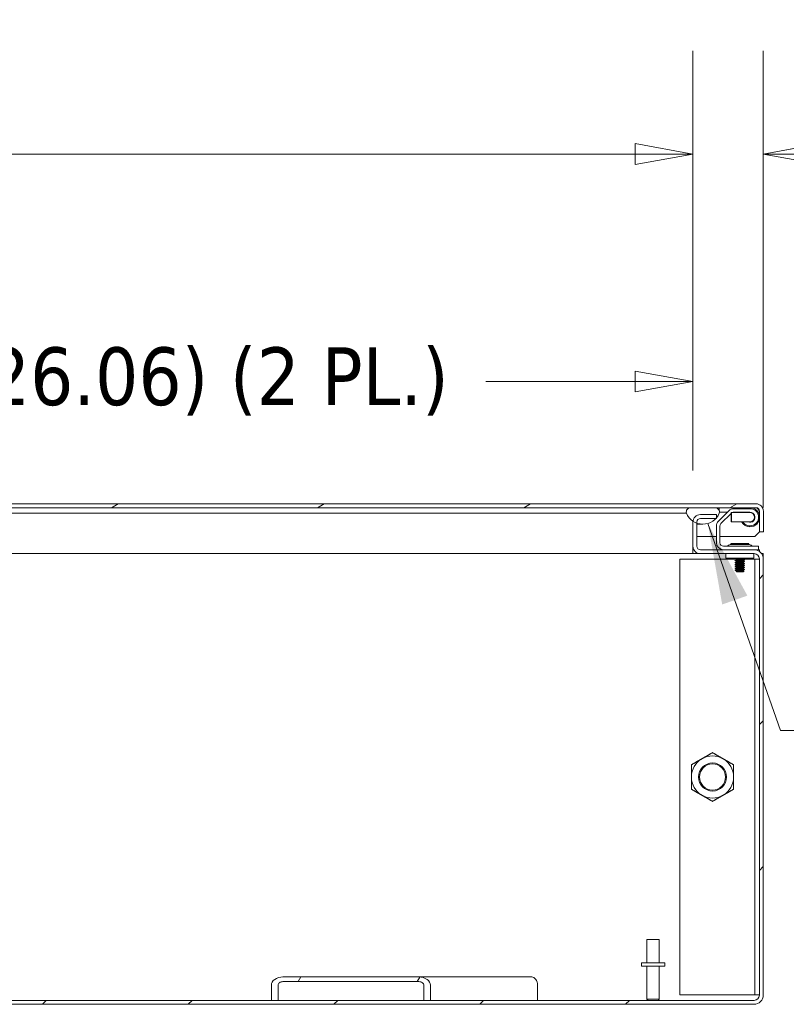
# Model space of a CAD drawing. Header units: inches. Extents: x 11 to 361, y 7 to 222.
# Tile 127 of 174: x 238 to 258, y 56 to 82. Entities that reach past the tile are written whole.
import ezdxf

# ---------------------------------------------------------------- set-up
doc = ezdxf.new("R2010")
doc.units = ezdxf.units.IN
doc.header["$LTSCALE"] = 22
doc.header["$MEASUREMENT"] = 0
doc.layers.get('0').update_dxf_attribs({"lineweight": 0})
for name, color, linetype, lineweight in [('Dimension (ANSI)', 7, 'Continuous', 5), ('Hatch (ANSI)', 7, 'Continuous', 5), ('Symbol (ANSI)', 7, 'Continuous', 5), ('Visible (ANSI)', 7, 'Continuous', 5)]:
    doc.layers.add(name, color=color, linetype=linetype, lineweight=lineweight)
doc.styles.add('ROMANS', font='tahoma.ttf')
doc.dimstyles.new('Default (ANSI)', dxfattribs={"dimscale": 22, "dimtxt": 0.07, "dimasz": 0.07, "dimexe": 0.125, "dimexo": 0.0625, "dimgap": 0.031496, "dimtad": 0, "dimtih": 1, "dimtoh": 1, "dimrnd": 1e-08, "dimzin": 0, "dimdsep": 46, "dimtxsty": 'ROMANS', "dimblk": 'Filled-1', "dimcen": 0.09, "dimdle": 0.393701, "dimclrd": 256, "dimclre": 256, "dimclrt": 256, "dimadec": 0, "dimazin": 0, "dimtfac": 0.928571, "dimtofl": 0, "dimtmove": 0, "dimatfit": 3, "dimfxl": 1, "dimtolj": 1, "dimtzin": 0, "dimlwd": -1, "dimlwe": -1, "dimarcsym": 0})
doc.dimstyles.new('Default (ANSI)$7', dxfattribs={"dimscale": 22, "dimtxt": 0.07, "dimasz": 0.098425, "dimexe": 0.125, "dimexo": 0.0625, "dimgap": 0.031496, "dimtad": 0, "dimtih": 1, "dimtoh": 1, "dimrnd": 1e-08, "dimzin": 0, "dimdsep": 46, "dimtxsty": 'ROMANS', "dimblk": 'Filled-1', "dimcen": 0.09, "dimdle": 0.393701, "dimclrd": 256, "dimclre": 256, "dimclrt": 256, "dimadec": 0, "dimazin": 0, "dimtfac": 0.928571, "dimtofl": 0, "dimtmove": 0, "dimatfit": 3, "dimfxl": 1, "dimtolj": 1, "dimtzin": 0, "dimlwd": -1, "dimlwe": -1, "dimarcsym": 0})

# ---------------------------------------------------------------- blocks, each defined once
blk = doc.blocks.new('Filled-1')
at = {"color": 0}
for p, q in [((0, 0), (-1, 0.179)), ((-1, 0.179), (-1, -0.179)), ((-1, 0), (0, 0)), ((-1, -0.179), (0, 0))]:
    blk.add_line(p, q, dxfattribs=at)
at = {"color": 0, "flags": 128}
blk.add_lwpolyline([(-1, -0.179), (0, 0), (-1, 0.179), (-1, -0.179)], dxfattribs=at)
at = {"color": 0}
blk.add_solid([(-1, -0.179), (0, 0), (-1, 0.179), (-1, -0.179)], dxfattribs=at)
blk = doc.blocks.new('*D45')
at = {"layer": 'Defpoints', "color": 0, "transparency": 16777216}
for p in [(229.661, 72.194), (229.661, 68.444), (255.724, 68.444)]:
    blk.add_point(p, dxfattribs=at)
at = {"layer": 'Dimension (ANSI)', "transparency": 16777216}
for p, q in [((229.661, 69.819), (229.661, 74.944)), ((255.724, 69.819), (255.724, 74.944)), ((231.201, 72.194), (235.185, 72.194)), ((254.184, 72.194), (250.2, 72.194))]:
    blk.add_line(p, q, dxfattribs=at)
at = {"layer": 'Dimension (ANSI)', "transparency": 16777216, "xscale": 1.54000000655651, "yscale": 1.54000000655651, "zscale": 1.54000000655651, "rotation": 180}
blk.add_blockref('Filled-1', (229.661, 72.194), dxfattribs=at)
at = {"layer": 'Dimension (ANSI)', "transparency": 16777216, "xscale": 1.54000000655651, "yscale": 1.54000000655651, "zscale": 1.54000000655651}
blk.add_blockref('Filled-1', (255.724, 72.194), dxfattribs=at)
at = {"layer": 'Dimension (ANSI)', "transparency": 16777216, "insert": (242.692, 72.194), "char_height": 1.54, "attachment_point": 5, "style": 'ROMANS'}
blk.add_mtext('\\A1;\\fTahoma|b0|i0;\\H1.5400;(26.06) (2 PL.)', dxfattribs=at)
blk = doc.blocks.new('*D47')
at = {"layer": 'Defpoints', "color": 0, "transparency": 16777216}
for p in [(199.349, 78.26), (199.349, 68.444), (255.724, 68.444)]:
    blk.add_point(p, dxfattribs=at)
at = {"layer": 'Dimension (ANSI)', "transparency": 16777216}
for p, q in [((199.349, 69.819), (199.349, 81.01)), ((255.724, 69.819), (255.724, 81.01)), ((200.889, 78.26), (220.183, 78.26)), ((254.184, 78.26), (234.89, 78.26))]:
    blk.add_line(p, q, dxfattribs=at)
at = {"layer": 'Dimension (ANSI)', "transparency": 16777216, "xscale": 1.54000000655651, "yscale": 1.54000000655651, "zscale": 1.54000000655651, "rotation": 180}
blk.add_blockref('Filled-1', (199.349, 78.26), dxfattribs=at)
at = {"layer": 'Dimension (ANSI)', "transparency": 16777216, "xscale": 1.54000000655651, "yscale": 1.54000000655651, "zscale": 1.54000000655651}
blk.add_blockref('Filled-1', (255.724, 78.26), dxfattribs=at)
at = {"layer": 'Dimension (ANSI)', "transparency": 16777216, "insert": (227.536, 78.26), "char_height": 1.54, "attachment_point": 5, "style": 'ROMANS'}
blk.add_mtext('\\A1;\\fTahoma|b0|i0;\\H1.5400;(56.37)\\P\\fTahoma|b0|i0;\\H1.5400;TUB OPENING', dxfattribs=at)
blk = doc.blocks.new('*D48')
at = {"layer": 'Defpoints', "color": 0, "transparency": 16777216}
for p in [(255.724, 78.26), (255.724, 68.444), (257.599, 67.461)]:
    blk.add_point(p, dxfattribs=at)
at = {"layer": 'Dimension (ANSI)', "transparency": 16777216}
for p, q in [((255.724, 69.819), (255.724, 81.01)), ((257.599, 68.836), (257.599, 81.01)), ((254.184, 78.26), (252.644, 78.26)), ((259.139, 78.26), (262.211, 78.26))]:
    blk.add_line(p, q, dxfattribs=at)
at = {"layer": 'Dimension (ANSI)', "transparency": 16777216, "xscale": 1.54000000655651, "yscale": 1.54000000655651, "zscale": 1.54000000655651}
blk.add_blockref('Filled-1', (255.724, 78.26), dxfattribs=at)
at = {"layer": 'Dimension (ANSI)', "transparency": 16777216, "xscale": 1.54000000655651, "yscale": 1.54000000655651, "zscale": 1.54000000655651, "rotation": 180}
blk.add_blockref('Filled-1', (257.599, 78.26), dxfattribs=at)
at = {"layer": 'Dimension (ANSI)', "transparency": 16777216, "insert": (265.944, 78.26), "char_height": 1.54, "attachment_point": 5, "style": 'ROMANS'}
blk.add_mtext('\\A1;\\fTahoma|b0|i0;\\H1.5400;1.88\\P\\fTahoma|b0|i0;\\H1.5400;(2 PL.)', dxfattribs=at)

msp = doc.modelspace()

# ---------------------------------------------------------------- hatches: boundary and pattern name
at = {"layer": 'Hatch (ANSI)'}
h = msp.add_hatch(dxfattribs=at)
h.set_pattern_fill('ANSI31', color=256, scale=22, angle=-15, style=0)
edge = h.paths.add_edge_path()
edge.add_line((228.70658, 68.05528), (228.70658, 68.73253))
edge.add_ellipse((228.80033, 68.73253), major_axis=(-0.09375, 0), ratio=1, start_angle=270, end_angle=360, ccw=False)
edge.add_line((228.80033, 68.82628), (228.82069, 68.82628))
edge.add_line((228.82069, 68.82628), (229.47694, 68.82628))
edge.add_line((229.47694, 68.82628), (255.65919, 68.82628))
edge.add_line((255.65919, 68.82628), (256.31544, 68.82628))
edge.add_line((256.31544, 68.82628), (257.40483, 68.82628))
edge.add_ellipse((257.40483, 68.73253), major_axis=(0, 0.09375), ratio=1, start_angle=270, end_angle=360, ccw=False)
edge.add_line((257.49858, 68.73253), (257.49858, 68.18028))
edge.add_line((257.49858, 68.18028), (257.60258, 68.18028))
edge.add_line((257.60258, 68.18028), (257.60258, 68.73253))
edge.add_ellipse((257.40483, 68.73253), major_axis=(0.19775, 0), ratio=1, start_angle=0, end_angle=90)
edge.add_line((257.40483, 68.93028), (228.80033, 68.93028))
edge.add_ellipse((228.80033, 68.73253), major_axis=(0, 0.19775), ratio=1, start_angle=0, end_angle=90)
edge.add_line((228.60258, 68.73253), (228.60258, 68.05528))
edge.add_line((228.60258, 68.05528), (228.70658, 68.05528))
h = msp.add_hatch(dxfattribs=at)
h.set_pattern_fill('ANSI31', color=256, scale=22, style=0)
edge = h.paths.add_edge_path()
edge.add_ellipse((255.98732, 68.85921), major_axis=(-0.4375, -0.17959), ratio=1, start_angle=0, end_angle=33.958685)
edge.add_ellipse((255.98732, 68.85921), major_axis=(-0.26256, -0.39335), ratio=1, start_angle=0, end_angle=13.982037)
edge.add_ellipse((255.98732, 68.85921), major_axis=(-0.15974, -0.44513), ratio=1, start_angle=0, end_angle=66.965705)
edge.add_ellipse((255.98732, 68.85921), major_axis=(0.34714, -0.32118), ratio=1, start_angle=0, end_angle=2.582732)
edge.add_ellipse((255.98732, 68.85921), major_axis=(0.36126, -0.30521), ratio=1, start_angle=0, end_angle=17.874488)
edge.add_ellipse((256.31544, 68.71216), major_axis=(0.10937, -0.03255), ratio=1, start_angle=0, end_angle=106.573367)
edge.add_line((256.31544, 68.82628), (255.65919, 68.82628))
edge.add_ellipse((255.65919, 68.71216), major_axis=(0, 0.11412), ratio=1, start_angle=0, end_angle=106.573367)
edge = h.paths.add_edge_path()
edge.add_ellipse((229.14882, 68.85921), major_axis=(-0.4375, -0.17959), ratio=1, start_angle=0, end_angle=114.170864)
edge.add_ellipse((229.14882, 68.85921), major_axis=(0.34299, -0.32561), ratio=1, start_angle=0, end_angle=12.97128)
edge.add_ellipse((229.14882, 68.85921), major_axis=(0.40732, -0.24031), ratio=1, start_angle=0, end_angle=8.221504)
edge.add_ellipse((229.47694, 68.71216), major_axis=(0.10938, -0.03255), ratio=1, start_angle=0, end_angle=106.573367)
edge.add_line((229.47694, 68.82628), (228.82069, 68.82628))
edge.add_ellipse((228.82069, 68.71216), major_axis=(0, 0.11412), ratio=1, start_angle=0, end_angle=106.573367)
h = msp.add_hatch(dxfattribs=at)
h.set_pattern_fill('ANSI31', color=256, scale=22, style=0)
edge = h.paths.add_edge_path()
edge.add_ellipse((197.7182, 67.46141), major_axis=(0, 0.24462), ratio=1, start_angle=0, end_angle=90)
edge.add_line((197.47358, 67.46141), (197.47358, 55.82566))
edge.add_ellipse((197.7182, 55.82566), major_axis=(-0.24462, 0), ratio=1, start_angle=0, end_angle=90)
edge.add_line((197.7182, 55.58103), (257.35395, 55.58103))
edge.add_ellipse((257.35395, 55.82566), major_axis=(0, -0.24462), ratio=1, start_angle=0, end_angle=90)
edge.add_line((257.59858, 55.82566), (257.59858, 67.46141))
edge.add_ellipse((257.35395, 67.46141), major_axis=(0.24463, 0), ratio=1, start_angle=0, end_angle=90)
edge.add_line((257.35395, 67.70603), (255.92133, 67.70603))
edge.add_ellipse((255.92133, 67.79978), major_axis=(0, -0.09375), ratio=1, start_angle=270, end_angle=360, ccw=False)
edge.add_line((255.82758, 67.79978), (255.82758, 68.41408))
edge.add_line((255.82758, 68.41408), (255.82758, 68.44428))
edge.add_ellipse((255.92133, 68.44428), major_axis=(-0.09375, 0), ratio=1, start_angle=270, end_angle=360, ccw=False)
edge.add_line((255.92133, 68.53803), (256.33446, 68.53803))
edge.add_line((256.33446, 68.53803), (256.34858, 68.53803))
edge.add_line((256.34858, 68.53803), (256.34858, 68.554))
edge.add_line((256.34858, 68.554), (256.34858, 68.64203))
edge.add_line((256.34858, 68.64203), (255.92133, 68.64203))
edge.add_ellipse((255.92133, 68.44428), major_axis=(0, 0.19775), ratio=1, start_angle=0, end_angle=83.735117)
edge.add_ellipse((255.92133, 68.44428), major_axis=(-0.19657, 0.02158), ratio=1, start_angle=0, end_angle=6.264883)
edge.add_line((255.72358, 68.44428), (255.72358, 67.79978))
edge.add_ellipse((255.92133, 67.79978), major_axis=(-0.19775, 0), ratio=1, start_angle=0, end_angle=90)
edge.add_line((255.92133, 67.60203), (257.35395, 67.60203))
edge.add_ellipse((257.35395, 67.46141), major_axis=(0, 0.14062), ratio=1, start_angle=270, end_angle=360, ccw=False)
edge.add_line((257.49458, 67.46141), (257.49458, 55.82566))
edge.add_ellipse((257.35395, 55.82566), major_axis=(0.14062, 0), ratio=1, start_angle=270, end_angle=360, ccw=False)
edge.add_line((257.35395, 55.68503), (248.7199, 55.68503))
edge.add_line((248.7199, 55.68503), (248.54312, 55.68503))
edge.add_line((248.54312, 55.68503), (244.65403, 55.68503))
edge.add_line((244.65403, 55.68503), (244.47726, 55.68503))
edge.add_line((244.47726, 55.68503), (210.5949, 55.68503))
edge.add_line((210.5949, 55.68503), (210.41812, 55.68503))
edge.add_line((210.41812, 55.68503), (206.52903, 55.68503))
edge.add_line((206.52903, 55.68503), (206.35226, 55.68503))
edge.add_line((206.35226, 55.68503), (197.7182, 55.68503))
edge.add_ellipse((197.7182, 55.82566), major_axis=(0, -0.14062), ratio=1, start_angle=270, end_angle=360, ccw=False)
edge.add_line((197.57758, 55.82566), (197.57758, 67.46141))
edge.add_ellipse((197.7182, 67.46141), major_axis=(-0.14062, 0), ratio=1, start_angle=270, end_angle=360, ccw=False)
edge.add_line((197.7182, 67.60203), (199.15083, 67.60203))
edge.add_ellipse((199.15083, 67.79978), major_axis=(0, -0.19775), ratio=1, start_angle=0, end_angle=90)
edge.add_line((199.34858, 67.79978), (199.34858, 68.44428))
edge.add_ellipse((199.15083, 68.44428), major_axis=(0.19775, 0), ratio=1, start_angle=0, end_angle=6.264883)
edge.add_ellipse((199.15083, 68.44428), major_axis=(0.19657, 0.02158), ratio=1, start_angle=0, end_angle=83.735117)
edge.add_line((199.15083, 68.64203), (198.72358, 68.64203))
edge.add_line((198.72358, 68.64203), (198.72358, 68.554))
edge.add_line((198.72358, 68.554), (198.72358, 68.53803))
edge.add_line((198.72358, 68.53803), (198.7377, 68.53803))
edge.add_line((198.7377, 68.53803), (199.15083, 68.53803))
edge.add_ellipse((199.15083, 68.44428), major_axis=(0, 0.09375), ratio=1, start_angle=270, end_angle=360, ccw=False)
edge.add_line((199.24458, 68.44428), (199.24458, 68.41408))
edge.add_line((199.24458, 68.41408), (199.24458, 67.79978))
edge.add_ellipse((199.15083, 67.79978), major_axis=(0.09375, 0), ratio=1, start_angle=270, end_angle=360, ccw=False)
edge.add_line((199.15083, 67.70603), (197.7182, 67.70603))
h = msp.add_hatch(dxfattribs=at)
h.set_pattern_fill('ANSI31', color=256, scale=22, angle=15, style=0)
edge = h.paths.add_edge_path()
edge.add_line((248.54312, 56.09128), (248.54312, 55.68503))
edge.add_line((248.54312, 55.68503), (248.7199, 55.68503))
edge.add_line((248.7199, 55.68503), (248.7199, 56.09128))
edge.add_ellipse((248.41054, 56.09128), major_axis=(0.30936, 0), ratio=0.70710678, start_angle=0, end_angle=90)
edge.add_line((248.41054, 56.31003), (244.78662, 56.31003))
edge.add_ellipse((244.78662, 56.09128), major_axis=(-0.30936, 0), ratio=0.70710678, start_angle=270, end_angle=360)
edge.add_line((244.47726, 56.09128), (244.47726, 55.68503))
edge.add_line((244.47726, 55.68503), (244.65403, 55.68503))
edge.add_line((244.65403, 55.68503), (244.65403, 56.09128))
edge.add_ellipse((244.78662, 56.09128), major_axis=(-0.13258, 0), ratio=0.70710678, start_angle=270, end_angle=360, ccw=False)
edge.add_line((244.78662, 56.18503), (248.41054, 56.18503))
edge.add_ellipse((248.41054, 56.09128), major_axis=(0.13258, 0), ratio=0.70710678, start_angle=0, end_angle=90, ccw=False)

# ---------------------------------------------------------------- linework, layer by layer
at = {"layer": 'Visible (ANSI)'}
for p, q in [((257.40483, 68.93028), (228.80033, 68.93028)), ((228.80033, 68.82628), (257.40483, 68.82628)), ((256.31544, 68.82628), (255.65919, 68.82628)), ((256.42608, 68.82628), (256.42608, 68.74014)), ((232.70658, 68.67961), (255.48732, 68.67961)), ((255.48732, 68.67961), (255.54982, 68.67961)), ((256.34858, 68.64203), (255.92133, 68.64203)), ((256.34858, 68.53803), (256.34858, 68.64203)), ((256.68111, 68.74508), (256.40348, 68.46745)), ((256.48858, 68.70628), (256.42941, 68.70628)), ((256.74358, 68.67503), (256.46974, 68.40119)), ((256.48858, 68.70628), (256.64231, 68.70628)), ((256.74358, 68.68628), (256.75358, 68.69628)), ((256.74358, 68.45628), (256.74358, 68.68628)), ((257.05608, 68.69628), (256.75358, 68.69628)), ((256.75358, 68.69628), (256.75358, 68.44628)), ((257.24358, 68.79998), (256.81366, 68.79998)), ((257.24358, 68.70628), (256.81366, 68.70628)), ((257.24358, 68.69628), (257.05608, 68.69628)), ((257.49787, 68.73253), (257.49787, 68.59026)), ((257.49787, 68.5523), (257.49787, 68.18028)), ((257.49858, 68.73253), (257.49858, 68.18028)), ((257.60258, 68.18028), (257.60258, 68.73253)), ((255.72358, 68.44428), (255.72358, 68.46356)), ((255.72358, 68.44428), (255.72358, 67.79978)), ((255.82758, 67.79978), (255.82758, 68.44428)), ((255.82758, 68.38628), (255.98732, 68.38628)), ((255.92133, 68.53803), (256.34858, 68.53803)), ((256.34858, 68.3349), (256.34858, 67.89348)), ((256.44228, 68.3349), (256.44228, 67.89348)), ((256.74358, 68.45628), (256.75358, 68.44628)), ((257.05608, 68.44628), (256.75358, 68.44628)), ((257.05608, 68.44628), (257.24358, 68.44628)), ((257.31527, 68.46889), (257.32101, 68.4607)), ((255.82758, 68.05528), (256.34858, 68.05528)), ((256.44228, 68.05528), (257.37287, 68.05528)), ((257.49787, 68.18028), (257.37287, 68.05528)), ((257.49858, 68.18028), (257.60258, 68.18028)), ((255.72358, 67.60203), (255.72358, 67.79978)), ((257.34858, 67.79973), (256.53603, 67.79973)), ((256.73508, 67.87016), (257.21208, 67.87016)), ((256.75552, 67.84664), (256.73508, 67.87016)), ((257.20587, 67.84664), (256.74128, 67.84664)), ((257.19163, 67.84664), (257.21208, 67.87016)), ((257.34858, 67.79973), (257.47358, 67.79973)), ((257.47358, 67.70603), (257.47358, 67.79973)), ((255.72358, 67.60203), (232.77908, 67.60203)), ((255.72358, 67.70603), (255.72378, 67.70603)), ((255.72378, 67.60203), (255.72358, 67.60203)), ((255.72378, 67.70603), (255.74721, 67.70603)), ((255.72378, 67.60203), (255.72378, 67.70603)), ((255.92133, 67.60203), (255.72378, 67.60203)), ((257.35395, 67.70603), (255.92133, 67.70603)), ((255.92133, 67.60203), (257.35395, 67.60203)), ((256.59858, 67.60203), (256.59858, 67.48203)), ((257.34858, 67.48203), (257.34858, 67.60203)), ((257.47358, 67.70603), (257.35395, 67.70603)), ((257.47358, 67.70603), (257.49458, 67.70603)), ((257.49458, 67.70603), (257.49458, 67.66157)), ((257.55412, 67.60203), (257.59858, 67.60203)), ((257.59858, 67.60203), (257.59858, 67.46141)), ((255.36958, 67.45603), (256.85074, 67.45603)), ((255.36958, 55.83103), (255.36958, 67.45603)), ((256.66108, 67.48203), (256.59858, 67.48203)), ((257.28608, 67.48203), (256.66108, 67.48203)), ((256.84858, 67.45766), (256.84858, 67.46391)), ((256.84858, 67.40766), (256.84858, 67.41391)), ((256.84858, 67.35766), (256.84858, 67.36391)), ((256.84858, 67.30766), (256.84858, 67.31391)), ((256.84858, 67.25766), (256.84858, 67.26391)), ((256.8824, 67.43891), (256.8824, 67.43325)), ((256.8824, 67.38891), (256.8824, 67.38325)), ((256.8824, 67.33891), (256.8824, 67.33325)), ((256.8824, 67.28891), (256.8824, 67.28325)), ((256.8824, 67.23891), (256.8824, 67.23325)), ((257.06475, 67.46332), (257.06475, 67.45766)), ((257.06475, 67.41332), (257.06475, 67.40766)), ((257.06475, 67.36332), (257.06475, 67.35766)), ((257.06475, 67.31332), (257.06475, 67.30766)), ((257.06475, 67.26332), (257.06475, 67.25766)), ((257.06871, 67.45603), (257.33833, 67.45603)), ((257.09858, 67.43266), (257.09858, 67.43891)), ((257.09858, 67.38266), (257.09858, 67.38891)), ((257.09858, 67.33266), (257.09858, 67.33891)), ((257.09858, 67.28266), (257.09858, 67.28891)), ((257.09858, 67.23266), (257.09858, 67.23891)), ((257.34858, 67.48203), (257.28608, 67.48203)), ((257.33833, 67.45603), (257.36958, 67.45603)), ((257.49458, 67.45603), (257.36958, 67.45603)), ((257.36958, 55.83103), (257.36958, 67.45603)), ((257.49458, 67.46141), (257.49458, 55.82566)), ((257.59858, 55.82566), (257.59858, 67.46141)), ((256.84858, 67.20766), (256.84858, 67.21391)), ((256.84858, 67.15766), (256.84858, 67.16391)), ((256.88608, 67.12016), (256.87672, 67.12952)), ((256.8824, 67.18891), (256.8824, 67.18325)), ((256.8824, 67.13891), (256.8824, 67.13325)), ((256.88608, 67.12016), (257.06108, 67.12016)), ((257.06108, 67.12016), (257.08651, 67.1456)), ((257.06475, 67.21332), (257.06475, 67.20766)), ((257.06475, 67.16332), (257.06475, 67.15766)), ((257.09858, 67.18266), (257.09858, 67.18891)), ((254.49608, 57.31003), (254.82608, 57.31003)), ((254.49608, 56.68503), (254.49608, 57.31003)), ((254.82608, 56.68503), (254.82608, 57.31003)), ((254.97358, 56.68503), (254.34858, 56.68503)), ((254.34858, 56.68503), (254.34858, 56.60003)), ((254.97358, 56.60003), (254.34858, 56.60003)), ((254.49608, 56.60003), (254.49608, 55.72003)), ((254.82608, 56.60003), (254.82608, 55.72003)), ((254.97358, 56.68503), (254.97358, 56.60003)), ((248.41054, 56.31003), (244.78662, 56.31003)), ((248.41054, 56.31003), (251.42303, 56.31003)), ((244.47726, 56.09128), (244.47726, 55.68503)), ((244.65403, 55.68503), (244.65403, 56.09128)), ((244.78662, 56.18503), (248.41054, 56.18503)), ((248.54312, 56.09128), (248.54312, 55.68503)), ((248.7199, 55.68503), (248.7199, 56.09128)), ((251.57771, 56.09128), (251.57771, 55.68503)), ((257.35395, 55.68503), (197.7182, 55.68503)), ((244.47726, 55.68503), (244.65403, 55.68503)), ((248.54312, 55.68503), (248.7199, 55.68503)), ((254.49608, 55.72003), (254.82608, 55.72003)), ((254.53108, 55.68503), (254.49608, 55.72003)), ((254.79108, 55.68503), (254.82608, 55.72003)), ((257.33833, 55.83103), (255.36958, 55.83103)), ((257.33833, 55.83103), (257.36958, 55.83103)), ((257.36958, 55.83103), (257.49458, 55.83103)), ((197.7182, 55.58103), (257.35395, 55.58103))]:
    msp.add_line(p, q, dxfattribs=at)
for radius in [0.37513, 0.34859]:
    msp.add_circle((256.24458, 61.64353), radius, dxfattribs=at)
for centre, radius, start, end in [((255.65919, 68.71216), 0.11412, 90, 196.573367), ((256.31544, 68.71216), 0.11412, 343.426633, 90), ((257.24358, 68.57128), 0.255, 270, 90), ((257.40483, 68.73253), 0.19775, 0, 90), ((257.40483, 68.73253), 0.09375, 0, 90), ((255.98732, 68.85921), 0.47293, 202.318177, 337.681823), ((255.92133, 68.44428), 0.19775, 90, 180), ((256.81366, 68.61253), 0.18745, 90, 135), ((256.81366, 68.61253), 0.09375, 90, 116.704852), ((257.24358, 68.57128), 0.2287, 213.13185, 90), ((257.24358, 68.57128), 0.215, 141.104129, 144.451256), ((257.24358, 68.57128), 0.135, 247.808393, 90), ((257.24358, 68.57128), 0.125, 270, 90), ((255.92133, 68.44428), 0.09375, 90, 180), ((256.53603, 68.3349), 0.18745, 135, 180), ((256.53603, 68.3349), 0.09375, 135, 180), ((257.24358, 68.57128), 0.255, 209.35347, 270), ((255.92133, 67.79978), 0.19775, 180, 270), ((255.92133, 67.79978), 0.09375, 180, 270), ((256.53603, 67.89348), 0.18745, 180, 270), ((256.53603, 67.89348), 0.09375, 180, 270), ((256.63463, 67.83098), 0.03125, 270, 315.334654), ((256.74743, 67.71949), 0.12735, 93.668363, 135.334654), ((256.74128, 67.81539), 0.03125, 90, 93.668363), ((257.20587, 67.81539), 0.03125, 86.331637, 90), ((257.19972, 67.71949), 0.12735, 44.665346, 86.331637), ((257.31253, 67.83098), 0.03125, 224.665346, 270), ((257.35395, 67.46141), 0.24462, 0, 90), ((257.35395, 67.46141), 0.14062, 0, 90), ((256.24458, 61.64353), 0.5625, 120, 180), ((256.24458, 61.64353), 0.5625, 60, 120), ((256.24458, 61.64353), 0.5625, 0, 60), ((256.24458, 61.64353), 0.5625, 180, 240), ((256.24458, 61.64353), 0.5625, 300, 0), ((256.24458, 61.64353), 0.5625, 240, 300), ((257.35395, 55.82566), 0.24462, 270, 0), ((257.35395, 55.82566), 0.14062, 270, 0)]:
    msp.add_arc(centre, radius, start, end, dxfattribs=at)
for centre, major_axis, start_param, end_param in [((244.78662, 56.09128), (-0.30936, 0), 4.71238898, 6.28318531), ((248.41054, 56.09128), (0.30936, 0), 0, 1.57079633), ((251.42303, 56.09128), (0, 0.21875), 4.71238898, 6.28318531), ((244.78662, 56.09128), (-0.13258, 0), 4.71238898, 6.28318531), ((248.41054, 56.09128), (0.13258, 0), 0, 1.57079633)]:
    msp.add_ellipse(centre, major_axis=major_axis, ratio=0.70710678, start_param=start_param, end_param=end_param, dxfattribs=at)
for points, knots in [([(257.40483, 68.82628), (257.4263, 68.82628), (257.44776, 68.80619), (257.46923, 68.77611), (257.47878, 68.76273), (257.48832, 68.74764), (257.49787, 68.73253)], [0, 0, 0, 0, 0.69221782, 0.69221782, 0.69221782, 1, 1, 1, 1]), ([(256.84858, 67.46391), (256.84858, 67.46584), (256.86264, 67.46824), (256.88519, 67.47016), (256.90774, 67.47209), (256.94169, 67.47449), (256.97358, 67.47641)], [0.5666666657, 0.5666666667, 0.5666666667, 0.5666666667, 0.5749999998, 0.5749999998, 0.5749999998, 0.5833333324, 0.5833333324, 0.5833333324, 0.5833333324]), ([(256.84858, 67.41391), (256.84858, 67.41584), (256.86264, 67.41824), (256.88519, 67.42016), (256.90774, 67.42209), (256.94169, 67.42449), (256.97358, 67.42641)], [0.499999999, 0.5, 0.5, 0.5, 0.5083333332, 0.5083333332, 0.5083333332, 0.5166666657, 0.5166666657, 0.5166666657, 0.5166666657]), ([(256.84858, 67.36391), (256.84858, 67.36584), (256.86264, 67.36824), (256.88519, 67.37016), (256.90774, 67.37209), (256.94169, 67.37449), (256.97358, 67.37641)], [0.4333333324, 0.4333333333, 0.4333333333, 0.4333333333, 0.4416666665, 0.4416666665, 0.4416666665, 0.449999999, 0.449999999, 0.449999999, 0.449999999]), ([(256.84858, 67.31391), (256.84858, 67.31584), (256.86264, 67.31824), (256.88519, 67.32016), (256.90774, 67.32209), (256.94169, 67.32449), (256.97358, 67.32641)], [0.3666666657, 0.3666666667, 0.3666666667, 0.3666666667, 0.3749999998, 0.3749999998, 0.3749999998, 0.3833333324, 0.3833333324, 0.3833333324, 0.3833333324]), ([(256.84858, 67.26391), (256.84858, 67.26584), (256.86264, 67.26824), (256.88519, 67.27016), (256.90774, 67.27209), (256.94169, 67.27449), (256.97358, 67.27641)], [0.299999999, 0.3, 0.3, 0.3, 0.3083333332, 0.3083333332, 0.3083333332, 0.3166666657, 0.3166666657, 0.3166666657, 0.3166666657]), ([(256.84946, 67.45679), (256.84888, 67.45709), (256.84858, 67.45738), (256.84858, 67.45766), (256.84858, 67.45959), (256.86264, 67.46199), (256.88519, 67.46391), (256.90774, 67.46584), (256.94169, 67.46824), (256.97358, 67.47016)], [0.4987843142, 0.4987843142, 0.4987843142, 0.4987843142, 0.5, 0.5, 0.5, 0.5083333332, 0.5083333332, 0.5083333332, 0.5166666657, 0.5166666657, 0.5166666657, 0.5166666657]), ([(256.84946, 67.40679), (256.84888, 67.40709), (256.84858, 67.40738), (256.84858, 67.40766), (256.84858, 67.40959), (256.86264, 67.41199), (256.88519, 67.41391), (256.90774, 67.41584), (256.94169, 67.41824), (256.97358, 67.42016)], [0.4321176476, 0.4321176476, 0.4321176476, 0.4321176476, 0.4333333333, 0.4333333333, 0.4333333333, 0.4416666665, 0.4416666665, 0.4416666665, 0.449999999, 0.449999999, 0.449999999, 0.449999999]), ([(256.84946, 67.35679), (256.84888, 67.35709), (256.84858, 67.35738), (256.84858, 67.35766), (256.84858, 67.35959), (256.86264, 67.36199), (256.88519, 67.36391), (256.90774, 67.36584), (256.94169, 67.36824), (256.97358, 67.37016)], [0.3654509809, 0.3654509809, 0.3654509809, 0.3654509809, 0.3666666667, 0.3666666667, 0.3666666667, 0.3749999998, 0.3749999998, 0.3749999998, 0.3833333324, 0.3833333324, 0.3833333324, 0.3833333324]), ([(256.84946, 67.30679), (256.84888, 67.30709), (256.84858, 67.30738), (256.84858, 67.30766), (256.84858, 67.30959), (256.86264, 67.31199), (256.88519, 67.31391), (256.90774, 67.31584), (256.94169, 67.31824), (256.97358, 67.32016)], [0.2987843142, 0.2987843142, 0.2987843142, 0.2987843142, 0.3, 0.3, 0.3, 0.3083333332, 0.3083333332, 0.3083333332, 0.3166666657, 0.3166666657, 0.3166666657, 0.3166666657]), ([(256.84946, 67.25679), (256.84888, 67.25709), (256.84858, 67.25738), (256.84858, 67.25766), (256.84858, 67.25959), (256.86264, 67.26199), (256.88519, 67.26391), (256.90774, 67.26584), (256.94169, 67.26824), (256.97358, 67.27016)], [0.2321176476, 0.2321176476, 0.2321176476, 0.2321176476, 0.2333333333, 0.2333333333, 0.2333333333, 0.2416666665, 0.2416666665, 0.2416666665, 0.249999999, 0.249999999, 0.249999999, 0.249999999]), ([(256.97358, 67.47016), (257.00267, 67.47192), (257.03361, 67.47407), (257.0558, 67.4759), (257.05793, 67.47607), (257.05999, 67.47624), (257.06196, 67.47641), (257.0821, 67.47813), (257.09547, 67.48023), (257.0981, 67.48203)], [0.5166666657, 0.5166666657, 0.5166666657, 0.5166666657, 0.5242689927, 0.5242689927, 0.5242689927, 0.5249999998, 0.5249999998, 0.5249999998, 0.5324415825, 0.5324415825, 0.5324415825, 0.5324415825]), ([(256.97358, 67.42641), (257.00267, 67.42817), (257.03361, 67.43032), (257.0558, 67.43215), (257.05793, 67.43232), (257.05999, 67.43249), (257.06196, 67.43266), (257.08451, 67.43459), (257.09858, 67.43699), (257.09858, 67.43891), (257.09858, 67.43919), (257.09828, 67.43948), (257.0977, 67.43978)], [0.5166666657, 0.5166666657, 0.5166666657, 0.5166666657, 0.5242689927, 0.5242689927, 0.5242689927, 0.5249999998, 0.5249999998, 0.5249999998, 0.5333333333, 0.5333333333, 0.5333333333, 0.5345490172, 0.5345490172, 0.5345490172, 0.5345490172]), ([(256.97358, 67.42016), (257.00267, 67.42192), (257.03361, 67.42407), (257.0558, 67.4259), (257.05793, 67.42607), (257.05999, 67.42624), (257.06196, 67.42641), (257.08451, 67.42834), (257.09858, 67.43074), (257.09858, 67.43266)], [0.449999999, 0.449999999, 0.449999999, 0.449999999, 0.457602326, 0.457602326, 0.457602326, 0.4583333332, 0.4583333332, 0.4583333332, 0.4666666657, 0.4666666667, 0.4666666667, 0.4666666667]), ([(256.97358, 67.37641), (257.00267, 67.37817), (257.03361, 67.38032), (257.0558, 67.38215), (257.05793, 67.38232), (257.05999, 67.38249), (257.06196, 67.38266), (257.08451, 67.38459), (257.09858, 67.38699), (257.09858, 67.38891), (257.09858, 67.38919), (257.09828, 67.38948), (257.0977, 67.38978)], [0.449999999, 0.449999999, 0.449999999, 0.449999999, 0.457602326, 0.457602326, 0.457602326, 0.4583333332, 0.4583333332, 0.4583333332, 0.4666666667, 0.4666666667, 0.4666666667, 0.4678823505, 0.4678823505, 0.4678823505, 0.4678823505]), ([(256.97358, 67.37016), (257.00267, 67.37192), (257.03361, 67.37407), (257.0558, 67.3759), (257.05793, 67.37607), (257.05999, 67.37624), (257.06196, 67.37641), (257.08451, 67.37834), (257.09858, 67.38074), (257.09858, 67.38266)], [0.3833333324, 0.3833333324, 0.3833333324, 0.3833333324, 0.3909356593, 0.3909356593, 0.3909356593, 0.3916666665, 0.3916666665, 0.3916666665, 0.399999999, 0.4, 0.4, 0.4]), ([(256.97358, 67.32641), (257.00267, 67.32817), (257.03361, 67.33032), (257.0558, 67.33215), (257.05793, 67.33232), (257.05999, 67.33249), (257.06196, 67.33266), (257.08451, 67.33459), (257.09858, 67.33699), (257.09858, 67.33891), (257.09858, 67.33919), (257.09828, 67.33948), (257.0977, 67.33978)], [0.3833333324, 0.3833333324, 0.3833333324, 0.3833333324, 0.3909356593, 0.3909356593, 0.3909356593, 0.3916666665, 0.3916666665, 0.3916666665, 0.4, 0.4, 0.4, 0.4012156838, 0.4012156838, 0.4012156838, 0.4012156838]), ([(256.97358, 67.32016), (257.00267, 67.32192), (257.03361, 67.32407), (257.0558, 67.3259), (257.05793, 67.32607), (257.05999, 67.32624), (257.06196, 67.32641), (257.08451, 67.32834), (257.09858, 67.33074), (257.09858, 67.33266)], [0.3166666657, 0.3166666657, 0.3166666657, 0.3166666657, 0.3242689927, 0.3242689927, 0.3242689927, 0.3249999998, 0.3249999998, 0.3249999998, 0.3333333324, 0.3333333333, 0.3333333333, 0.3333333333]), ([(256.97358, 67.27641), (257.00267, 67.27817), (257.03361, 67.28032), (257.0558, 67.28215), (257.05793, 67.28232), (257.05999, 67.28249), (257.06196, 67.28266), (257.08451, 67.28459), (257.09858, 67.28699), (257.09858, 67.28891), (257.09858, 67.28919), (257.09828, 67.28948), (257.0977, 67.28978)], [0.3166666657, 0.3166666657, 0.3166666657, 0.3166666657, 0.3242689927, 0.3242689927, 0.3242689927, 0.3249999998, 0.3249999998, 0.3249999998, 0.3333333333, 0.3333333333, 0.3333333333, 0.3345490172, 0.3345490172, 0.3345490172, 0.3345490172]), ([(256.97358, 67.27016), (257.00267, 67.27192), (257.03361, 67.27407), (257.0558, 67.2759), (257.05793, 67.27607), (257.05999, 67.27624), (257.06196, 67.27641), (257.08451, 67.27834), (257.09858, 67.28074), (257.09858, 67.28266)], [0.249999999, 0.249999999, 0.249999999, 0.249999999, 0.257602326, 0.257602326, 0.257602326, 0.2583333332, 0.2583333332, 0.2583333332, 0.2666666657, 0.2666666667, 0.2666666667, 0.2666666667]), ([(256.97358, 67.22641), (257.00267, 67.22817), (257.03361, 67.23032), (257.0558, 67.23215), (257.05793, 67.23232), (257.05999, 67.23249), (257.06196, 67.23266), (257.08451, 67.23459), (257.09858, 67.23699), (257.09858, 67.23891), (257.09858, 67.23919), (257.09828, 67.23948), (257.0977, 67.23978)], [0.249999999, 0.249999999, 0.249999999, 0.249999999, 0.257602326, 0.257602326, 0.257602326, 0.2583333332, 0.2583333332, 0.2583333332, 0.2666666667, 0.2666666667, 0.2666666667, 0.2678823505, 0.2678823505, 0.2678823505, 0.2678823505]), ([(256.97358, 67.22016), (257.00267, 67.22192), (257.03361, 67.22407), (257.0558, 67.2259), (257.05793, 67.22607), (257.05999, 67.22624), (257.06196, 67.22641), (257.08451, 67.22834), (257.09858, 67.23074), (257.09858, 67.23266)], [0.1833333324, 0.1833333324, 0.1833333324, 0.1833333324, 0.1909356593, 0.1909356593, 0.1909356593, 0.1916666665, 0.1916666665, 0.1916666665, 0.199999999, 0.2, 0.2, 0.2]), ([(256.84858, 67.21391), (256.84858, 67.21584), (256.86264, 67.21824), (256.88519, 67.22016), (256.90774, 67.22209), (256.94169, 67.22449), (256.97358, 67.22641)], [0.2333333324, 0.2333333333, 0.2333333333, 0.2333333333, 0.2416666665, 0.2416666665, 0.2416666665, 0.249999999, 0.249999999, 0.249999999, 0.249999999]), ([(256.84946, 67.20679), (256.84888, 67.20709), (256.84858, 67.20738), (256.84858, 67.20766), (256.84858, 67.20959), (256.86264, 67.21199), (256.88519, 67.21391), (256.90774, 67.21584), (256.94169, 67.21824), (256.97358, 67.22016)], [0.1654509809, 0.1654509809, 0.1654509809, 0.1654509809, 0.1666666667, 0.1666666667, 0.1666666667, 0.1749999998, 0.1749999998, 0.1749999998, 0.1833333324, 0.1833333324, 0.1833333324, 0.1833333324]), ([(256.84858, 67.16391), (256.84858, 67.16584), (256.86264, 67.16824), (256.88519, 67.17016), (256.90774, 67.17209), (256.94169, 67.17449), (256.97358, 67.17641)], [0.1666666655, 0.1666666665, 0.1666666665, 0.1666666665, 0.1749999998, 0.1749999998, 0.1749999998, 0.1833333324, 0.1833333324, 0.1833333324, 0.1833333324]), ([(256.84858, 67.15766), (256.84858, 67.15942), (256.86005, 67.16157), (256.87942, 67.1634), (256.88129, 67.16357), (256.88321, 67.16374), (256.88519, 67.16391), (256.90774, 67.16584), (256.94169, 67.16824), (256.97358, 67.17016)], [0.099999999, 0.099999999, 0.099999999, 0.099999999, 0.1076023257, 0.1076023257, 0.1076023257, 0.108333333, 0.108333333, 0.108333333, 0.1166666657, 0.1166666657, 0.1166666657, 0.1166666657]), ([(256.97358, 67.13756), (256.96243, 67.13704), (256.95357, 67.13659), (256.93839, 67.13579), (256.93047, 67.13534), (256.91288, 67.13428), (256.903, 67.13366), (256.88736, 67.13231), (256.88197, 67.13161), (256.87716, 67.13046), (256.87624, 67.13001), (256.87672, 67.12952)], [-0.505410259, -0.505410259, -0.505410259, -0.505410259, -0.45945394, -0.45945394, -0.403938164, -0.403938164, -0.326709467, -0.326709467, -0.254161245, -0.254161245, -0.206398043, -0.206398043, -0.206398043, -0.206398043]), ([(256.97358, 67.17641), (257.00267, 67.17817), (257.03361, 67.18032), (257.0558, 67.18215), (257.05793, 67.18232), (257.05999, 67.18249), (257.06196, 67.18266), (257.08451, 67.18459), (257.09858, 67.18699), (257.09858, 67.18891), (257.09858, 67.18919), (257.09828, 67.18948), (257.0977, 67.18978)], [0.1833333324, 0.1833333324, 0.1833333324, 0.1833333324, 0.1909356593, 0.1909356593, 0.1909356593, 0.1916666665, 0.1916666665, 0.1916666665, 0.2, 0.2, 0.2, 0.2012156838, 0.2012156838, 0.2012156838, 0.2012156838]), ([(256.97358, 67.17016), (257.00267, 67.17192), (257.03361, 67.17407), (257.0558, 67.1759), (257.05793, 67.17607), (257.05999, 67.17624), (257.06196, 67.17641), (257.08451, 67.17834), (257.09858, 67.18074), (257.09858, 67.18266)], [0.1166666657, 0.1166666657, 0.1166666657, 0.1166666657, 0.1242689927, 0.1242689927, 0.1242689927, 0.1249999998, 0.1249999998, 0.1249999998, 0.1333333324, 0.1333333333, 0.1333333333, 0.1333333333]), ([(257.08625, 67.14622), (257.08646, 67.1461), (257.08658, 67.14599), (257.0867, 67.14555), (257.08608, 67.14524), (257.08211, 67.14426), (257.07694, 67.1436), (257.06233, 67.14231), (257.0525, 67.14167), (257.03017, 67.1404), (257.01956, 67.13982), (256.99462, 67.13855), (256.98249, 67.13797), (256.97358, 67.13756)], [-0.331279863, -0.331279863, -0.331279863, -0.331279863, -0.316915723, -0.316915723, -0.275506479, -0.275506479, -0.197939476, -0.197939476, -0.123791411, -0.123791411, -0.068066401, -0.068066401, -0.000001, -0.000001, -0.000001, -0.000001])]:
    msp.add_open_spline(points, degree=3, knots=knots, dxfattribs=at)
for points in [[(257.49787, 68.73253), (257.49241, 68.75074), (257.48696, 68.76896), (257.48151, 68.78647)], [(256.84937, 67.46478), (256.85966, 67.47052), (256.86995, 67.47627), (256.88022, 67.48203)], [(256.8824, 67.43832), (256.8714, 67.4445), (256.86039, 67.45065), (256.84937, 67.45679)], [(256.84937, 67.41478), (256.86076, 67.42113), (256.87214, 67.42749), (256.88351, 67.43387)], [(256.8824, 67.38832), (256.8714, 67.3945), (256.86039, 67.40065), (256.84937, 67.40679)], [(256.84937, 67.36478), (256.86076, 67.37113), (256.87214, 67.37749), (256.88351, 67.38387)], [(256.8824, 67.33832), (256.8714, 67.3445), (256.86039, 67.35065), (256.84937, 67.35679)], [(256.84937, 67.31478), (256.86076, 67.32113), (256.87214, 67.32749), (256.88351, 67.33387)], [(256.8824, 67.28832), (256.8714, 67.2945), (256.86039, 67.30065), (256.84937, 67.30679)], [(256.84937, 67.26478), (256.86076, 67.27113), (256.87214, 67.27749), (256.88351, 67.28387)], [(256.8824, 67.23832), (256.8714, 67.2445), (256.86039, 67.25065), (256.84937, 67.25679)], [(256.84937, 67.21478), (256.86076, 67.22113), (256.87214, 67.22749), (256.88351, 67.23387)], [(256.97358, 67.47641), (257.00205, 67.47813), (257.0323, 67.48023), (257.05438, 67.48203)], [(257.09778, 67.48179), (257.0864, 67.47544), (257.07502, 67.46908), (257.06365, 67.4627)], [(257.09778, 67.43179), (257.0864, 67.42544), (257.07502, 67.41908), (257.06365, 67.4127)], [(257.09778, 67.38179), (257.0864, 67.37544), (257.07502, 67.36908), (257.06365, 67.3627)], [(257.09778, 67.33179), (257.0864, 67.32544), (257.07502, 67.31908), (257.06365, 67.3127)], [(257.09778, 67.28179), (257.0864, 67.27544), (257.07502, 67.26908), (257.06365, 67.2627)], [(257.09778, 67.23179), (257.0864, 67.22544), (257.07502, 67.21908), (257.06365, 67.2127)], [(257.06475, 67.45825), (257.07575, 67.45208), (257.08677, 67.44593), (257.09778, 67.43978)], [(257.06475, 67.40825), (257.07575, 67.40208), (257.08677, 67.39593), (257.09778, 67.38978)], [(257.06475, 67.35825), (257.07575, 67.35208), (257.08677, 67.34593), (257.09778, 67.33978)], [(257.06475, 67.30825), (257.07575, 67.30208), (257.08677, 67.29593), (257.09778, 67.28978)], [(257.06475, 67.25825), (257.07575, 67.25208), (257.08677, 67.24593), (257.09778, 67.23978)], [(256.85137, 67.15568), (256.85015, 67.15636), (256.84922, 67.15702), (256.84858, 67.15766)], [(256.8824, 67.18832), (256.8714, 67.1945), (256.86039, 67.20065), (256.84937, 67.20679)], [(256.84937, 67.16478), (256.86076, 67.17113), (256.87214, 67.17749), (256.88351, 67.18387)], [(256.8824, 67.13832), (256.87206, 67.14412), (256.86172, 67.14991), (256.85137, 67.15568)], [(256.87703, 67.13024), (256.87919, 67.13145), (256.88135, 67.13266), (256.88351, 67.13387)], [(257.09778, 67.18179), (257.0864, 67.17544), (257.07502, 67.16908), (257.06365, 67.1627)], [(257.06475, 67.20825), (257.07575, 67.20208), (257.08677, 67.19593), (257.09778, 67.18978)], [(257.06475, 67.15825), (257.07191, 67.15423), (257.07908, 67.15022), (257.08625, 67.14622)]]:
    msp.add_open_spline(points, degree=3, dxfattribs=at)
for points, weights, knots in [([(256.8824, 67.43891), (256.8824, 67.44204), (256.90911, 67.44516), (256.93581, 67.44829), (256.97358, 67.45141), (257.01134, 67.45454), (257.03805, 67.45766), (257.05904, 67.46012), (257.06365, 67.4627)], [1, 0.923879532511, 1, 0.923879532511, 1, 0.923879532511, 1, 0.939168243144, 0.975564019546], [0.499999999, 0.5, 0.5, 0.5083333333, 0.5083333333, 0.5166666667, 0.5166666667, 0.525, 0.525, 0.5316595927, 0.5316595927, 0.5316595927]), ([(256.8824, 67.38891), (256.8824, 67.39204), (256.90911, 67.39516), (256.93581, 67.39829), (256.97358, 67.40141), (257.01134, 67.40454), (257.03805, 67.40766), (257.05904, 67.41012), (257.06365, 67.4127)], [1, 0.923879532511, 1, 0.923879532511, 1, 0.923879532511, 1, 0.939168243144, 0.975564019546], [0.4333333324, 0.4333333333, 0.4333333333, 0.4416666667, 0.4416666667, 0.45, 0.45, 0.4583333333, 0.4583333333, 0.464992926, 0.464992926, 0.464992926]), ([(256.8824, 67.33891), (256.8824, 67.34204), (256.90911, 67.34516), (256.93581, 67.34829), (256.97358, 67.35141), (257.01134, 67.35454), (257.03805, 67.35766), (257.05904, 67.36012), (257.06365, 67.3627)], [1, 0.923879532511, 1, 0.923879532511, 1, 0.923879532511, 1, 0.939168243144, 0.975564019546], [0.3666666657, 0.3666666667, 0.3666666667, 0.375, 0.375, 0.3833333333, 0.3833333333, 0.3916666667, 0.3916666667, 0.3983262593, 0.3983262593, 0.3983262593]), ([(256.8824, 67.28891), (256.8824, 67.29204), (256.90911, 67.29516), (256.93581, 67.29829), (256.97358, 67.30141), (257.01134, 67.30454), (257.03805, 67.30766), (257.05904, 67.31012), (257.06365, 67.3127)], [1, 0.923879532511, 1, 0.923879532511, 1, 0.923879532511, 1, 0.939168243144, 0.975564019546], [0.299999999, 0.3, 0.3, 0.3083333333, 0.3083333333, 0.3166666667, 0.3166666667, 0.325, 0.325, 0.3316595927, 0.3316595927, 0.3316595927]), ([(256.8824, 67.23891), (256.8824, 67.24204), (256.90911, 67.24516), (256.93581, 67.24829), (256.97358, 67.25141), (257.01134, 67.25454), (257.03805, 67.25766), (257.05904, 67.26012), (257.06365, 67.2627)], [1, 0.923879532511, 1, 0.923879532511, 1, 0.923879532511, 1, 0.939168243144, 0.975564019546], [0.2333333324, 0.2333333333, 0.2333333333, 0.2416666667, 0.2416666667, 0.25, 0.25, 0.2583333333, 0.2583333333, 0.264992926, 0.264992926, 0.264992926]), ([(256.88351, 67.43387), (256.88811, 67.43646), (256.90911, 67.43891), (256.93581, 67.44204), (256.97358, 67.44516), (257.01134, 67.44829), (257.03805, 67.45141), (257.06475, 67.45454), (257.06475, 67.45766)], [0.975564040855, 0.939168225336, 1, 0.923879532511, 1, 0.923879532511, 1, 0.923879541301, 0.999999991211], [0.5016737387, 0.5016737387, 0.5016737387, 0.5083333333, 0.5083333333, 0.5166666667, 0.5166666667, 0.525, 0.525, 0.5333333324, 0.5333333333, 0.5333333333]), ([(256.88351, 67.38387), (256.88811, 67.38646), (256.90911, 67.38891), (256.93581, 67.39204), (256.97358, 67.39516), (257.01134, 67.39829), (257.03805, 67.40141), (257.06475, 67.40454), (257.06475, 67.40766)], [0.975564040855, 0.939168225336, 1, 0.923879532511, 1, 0.923879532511, 1, 0.923879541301, 0.999999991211], [0.435007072, 0.435007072, 0.435007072, 0.4416666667, 0.4416666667, 0.45, 0.45, 0.4583333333, 0.4583333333, 0.4666666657, 0.4666666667, 0.4666666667]), ([(256.88351, 67.33387), (256.88811, 67.33646), (256.90911, 67.33891), (256.93581, 67.34204), (256.97358, 67.34516), (257.01134, 67.34829), (257.03805, 67.35141), (257.06475, 67.35454), (257.06475, 67.35766)], [0.975564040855, 0.939168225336, 1, 0.923879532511, 1, 0.923879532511, 1, 0.923879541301, 0.999999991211], [0.3683404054, 0.3683404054, 0.3683404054, 0.375, 0.375, 0.3833333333, 0.3833333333, 0.3916666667, 0.3916666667, 0.399999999, 0.4, 0.4]), ([(256.88351, 67.28387), (256.88811, 67.28646), (256.90911, 67.28891), (256.93581, 67.29204), (256.97358, 67.29516), (257.01134, 67.29829), (257.03805, 67.30141), (257.06475, 67.30454), (257.06475, 67.30766)], [0.975564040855, 0.939168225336, 1, 0.923879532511, 1, 0.923879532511, 1, 0.923879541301, 0.999999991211], [0.3016737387, 0.3016737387, 0.3016737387, 0.3083333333, 0.3083333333, 0.3166666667, 0.3166666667, 0.325, 0.325, 0.3333333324, 0.3333333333, 0.3333333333]), ([(256.88351, 67.23387), (256.88811, 67.23646), (256.90911, 67.23891), (256.93581, 67.24204), (256.97358, 67.24516), (257.01134, 67.24829), (257.03805, 67.25141), (257.06475, 67.25454), (257.06475, 67.25766)], [0.975564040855, 0.939168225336, 1, 0.923879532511, 1, 0.923879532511, 1, 0.923879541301, 0.999999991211], [0.235007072, 0.235007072, 0.235007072, 0.2416666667, 0.2416666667, 0.25, 0.25, 0.2583333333, 0.2583333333, 0.2666666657, 0.2666666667, 0.2666666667]), ([(256.8824, 67.18891), (256.8824, 67.19204), (256.90911, 67.19516), (256.93581, 67.19829), (256.97358, 67.20141), (257.01134, 67.20454), (257.03805, 67.20766), (257.05904, 67.21012), (257.06365, 67.2127)], [1, 0.923879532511, 1, 0.923879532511, 1, 0.923879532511, 1, 0.939168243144, 0.975564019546], [0.1666666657, 0.1666666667, 0.1666666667, 0.175, 0.175, 0.1833333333, 0.1833333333, 0.1916666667, 0.1916666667, 0.1983262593, 0.1983262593, 0.1983262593]), ([(256.8824, 67.13891), (256.8824, 67.14204), (256.90911, 67.14516), (256.93581, 67.14829), (256.97358, 67.15141), (257.01134, 67.15454), (257.03805, 67.15766), (257.05904, 67.16012), (257.06365, 67.1627)], [1, 0.923879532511, 1, 0.923879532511, 1, 0.923879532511, 1, 0.939168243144, 0.975564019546], [0.099999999, 0.1, 0.1, 0.1083333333, 0.1083333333, 0.1166666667, 0.1166666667, 0.125, 0.125, 0.1316595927, 0.1316595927, 0.1316595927]), ([(256.88351, 67.18387), (256.88811, 67.18646), (256.90911, 67.18891), (256.93581, 67.19204), (256.97358, 67.19516), (257.01134, 67.19829), (257.03805, 67.20141), (257.06475, 67.20454), (257.06475, 67.20766)], [0.975564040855, 0.939168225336, 1, 0.923879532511, 1, 0.923879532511, 1, 0.923879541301, 0.999999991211], [0.1683404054, 0.1683404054, 0.1683404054, 0.175, 0.175, 0.1833333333, 0.1833333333, 0.1916666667, 0.1916666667, 0.199999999, 0.2, 0.2]), ([(256.88351, 67.13387), (256.88811, 67.13646), (256.90911, 67.13891), (256.93581, 67.14204), (256.97358, 67.14516), (257.01134, 67.14829), (257.03805, 67.15141), (257.06475, 67.15454), (257.06475, 67.15766)], [0.975564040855, 0.939168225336, 1, 0.923879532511, 1, 0.923879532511, 1, 0.923879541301, 0.999999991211], [0.1016737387, 0.1016737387, 0.1016737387, 0.1083333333, 0.1083333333, 0.1166666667, 0.1166666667, 0.125, 0.125, 0.1333333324, 0.1333333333, 0.1333333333])]:
    msp.add_rational_spline(points, weights, degree=2, knots=knots, dxfattribs=at)
for points in [[(255.96333, 62.13067), (256.09385, 62.20603), (256.24458, 62.29305)], [(256.24458, 62.29305), (256.3953, 62.20603), (256.52583, 62.13067)], [(255.68208, 61.96829), (255.8328, 62.05531), (255.96333, 62.13067)], [(256.52583, 62.13067), (256.65635, 62.05531), (256.80708, 61.96829)], [(255.68208, 61.64353), (255.68208, 61.79425), (255.68208, 61.96829)], [(256.80708, 61.96829), (256.80708, 61.79425), (256.80708, 61.64353)], [(255.68208, 61.31877), (255.68208, 61.49281), (255.68208, 61.64353)], [(256.80708, 61.64353), (256.80708, 61.49281), (256.80708, 61.31877)], [(255.96333, 61.15639), (255.8328, 61.23175), (255.68208, 61.31877)], [(256.80708, 61.31877), (256.65635, 61.23175), (256.52583, 61.15639)], [(256.24458, 60.99401), (256.09385, 61.08103), (255.96333, 61.15639)], [(256.52583, 61.15639), (256.3953, 61.08103), (256.24458, 60.99401)]]:
    msp.add_rational_spline(points, [1, 1.0379548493, 1], degree=2, dxfattribs=at)

# ---------------------------------------------------------------- dimensions: what is measured, and where the dimension line sits
at = {"layer": 'Dimension (ANSI)'}
for base, p1, p2, text, picture, middle in [((199.3485763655, 78.2598760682), (255.7235763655, 68.4442805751), (199.3485763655, 68.4442805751), '\\fTahoma|b0|i0;\\H1.5400;(<>)\\P\\fTahoma|b0|i0;\\H1.5400;TUB OPENING', '*D47', (227.5360763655, 78.2598760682)), ((229.66108, 72.19403), (255.72358, 68.44428), (229.66108, 68.44428), '\\fTahoma|b0|i0;\\H1.5400;(<>) (2 PL.)', '*D45', (242.69233, 72.19403))]:
    dim = msp.add_linear_dim(base=base, p1=p1, p2=p2, angle=180, text=text, dimstyle='Default (ANSI)', override={"dimgap": 0.031496, "dimtih": 0, "dimtoh": 0, "dimdec": 2, "dimtol": 0, "dimlim": 0, "dimtp": 0, "dimtm": 0, "dimtdec": 2, "dimatfit": 1}, dxfattribs=at)
    dim.commit()
    dim.dimension.update_dxf_attribs({"geometry": picture, "text_midpoint": middle, "dimtype": 160})
dim = msp.add_linear_dim(base=(255.7235763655, 78.2598760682), p1=(257.5985763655, 67.4614055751), p2=(255.7235763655, 68.4442805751), text='\\fTahoma|b0|i0;\\H1.5400;<>\\P\\fTahoma|b0|i0;\\H1.5400;(2 PL.)', dimstyle='Default (ANSI)', override={"dimgap": 0.031496, "dimtih": 0, "dimtoh": 0, "dimdec": 2, "dimtol": 0, "dimlim": 0, "dimtp": 0, "dimtm": 0, "dimtdec": 2, "dimatfit": 1}, dxfattribs=at)
dim.commit()
dim.dimension.update_dxf_attribs({"geometry": '*D48', "text_midpoint": (265.9440183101, 78.2598760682), "dimtype": 160})

# ---------------------------------------------------------------- leaders
at = {"layer": 'Symbol (ANSI)', "annotation_type": 0, "has_hookline": 1, "hookline_direction": 0, "text_width": 14.97492}
msp.add_leader([(256.12068, 68.40547), (258.0614, 62.88676), (260.22676, 62.88676)], dimstyle='Default (ANSI)$7', override={"dimtad": 0}, dxfattribs=at)

doc.saveas('drawing.dxf')
